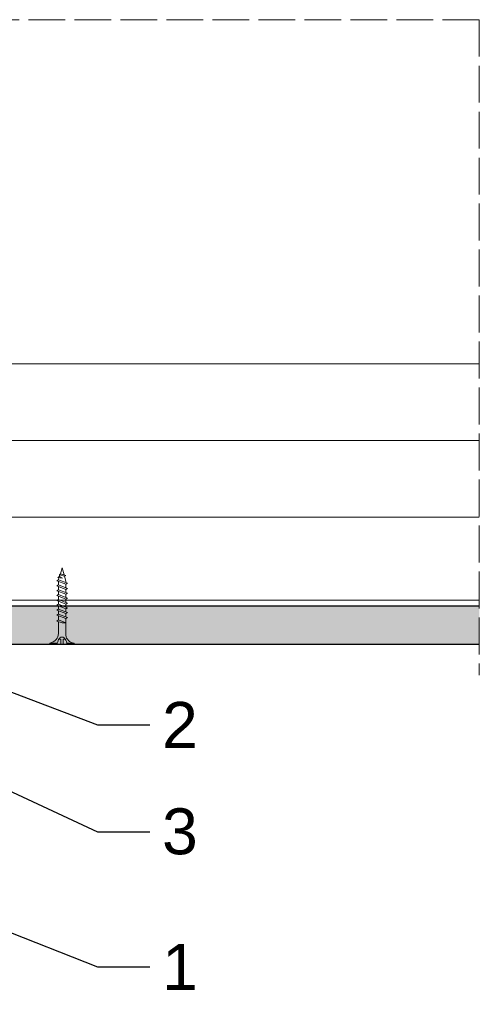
# Model space of a CAD drawing. Header units: millimetres. Extents: x -576 to 2473, y 815 to 2688.
# Tile 14 of 14: x 2250 to 2400, y 2366 to 2688. Entities that reach past the tile are written whole.
import ezdxf
from ezdxf import colors
from ezdxf.entities.mleader import LeaderData, LeaderLine
from ezdxf.math import Vec2, Vec3

# ---------------------------------------------------------------- set-up
doc = ezdxf.new("R2010")
doc.units = ezdxf.units.MM
doc.linetypes.add('ACAD_ISO02W100', pattern=[15, 12, -3])
for name, color, linetype, lineweight in [('_ISOVER WELNA', 7, 'BATTING', 9), ('_RIGIPS AKCESORIA', 7, 'Continuous', 18), ('_RIGIPS G-K', 7, 'Continuous', 25), ('_RIGIPS PROFIL', 7, 'Continuous', 18), ('KRESKOWANIE', 7, 'Continuous', 9), ('OPISY', 7, 'Continuous', 9), ('PRZERYWANA', 7, 'ACAD_ISO02W100', 9)]:
    doc.layers.add(name, color=color, linetype=linetype, lineweight=lineweight)
doc.styles.get("Standard").update_dxf_attribs({"font": 'arial.ttf'})
doc.linetypes.add('BATTING', pattern='A,0.00254,-2.54,[134,ltypeshp.shx,S=2.54,R=0,X=-2.54,Y=0],-5.08,[134,ltypeshp.shx,S=2.54,R=180,X=2.54,Y=0],-2.54', length=10.16254)

# ---------------------------------------------------------------- blocks, each defined once
blk = doc.blocks.new('TN 25')
at = {"layer": '_RIGIPS AKCESORIA'}
for p, q in [((0, -0.84), (0, 7.16)), ((0, 7.16), (0.46, 7.16)), ((0.46, 7.16), (0.46, 4.78)), ((0.46, 4.78), (0, 4.78)), ((0, 3.5), (1.77, 3.5)), ((1.77, 3.5), (1.77, 4.2)), ((3.02, 4.46), (8.47, 4.46)), ((7.12, 4.46), (7.12, 3.18)), ((8.03, 2.01), (7.12, 4.46)), ((8.47, 4.46), (8.79, 5)), ((9.61, 1.51), (8.47, 4.46)), ((8.79, 5), (9.93, 2.01)), ((9, 4.46), (10.1, 4.46)), ((10.1, 4.46), (10.41, 5)), ((11.23, 1.51), (10.1, 4.46)), ((10.41, 5), (11.56, 2.01)), ((10.62, 4.46), (11.67, 4.46)), ((11.67, 4.46), (11.99, 5)), ((12.81, 1.51), (11.67, 4.46)), ((11.99, 5), (13.14, 2.01)), ((12.2, 4.46), (13.21, 4.46)), ((13.21, 4.46), (13.52, 5)), ((14.34, 1.51), (13.21, 4.46)), ((13.52, 5), (14.67, 2.01)), ((13.73, 4.46), (14.8, 4.46)), ((14.8, 4.46), (15.12, 5)), ((15.94, 1.51), (14.8, 4.46)), ((15.12, 5), (16.26, 2.01)), ((15.33, 4.46), (16.42, 4.46)), ((16.42, 4.46), (16.73, 5)), ((17.55, 1.51), (16.42, 4.46)), ((16.73, 5), (17.88, 2.01)), ((16.94, 4.46), (17.99, 4.46)), ((17.99, 4.46), (18.31, 5)), ((19.13, 1.51), (17.99, 4.46)), ((18.31, 5), (19.45, 2.01)), ((18.52, 4.46), (19.68, 4.46)), ((19.68, 4.46), (20, 5)), ((20.82, 1.51), (19.68, 4.46)), ((20, 5), (21.14, 2.01)), ((20.21, 4.46), (20.7, 4.46)), ((20.7, 4.46), (22.28, 3.98)), ((21.85, 1.83), (21.67, 3.28)), ((21.67, 3.28), (22.14, 2.4)), ((22.28, 3.98), (22.56, 4.37)), ((22.7, 2.36), (22.28, 3.98)), ((22.56, 4.37), (23.03, 2.71)), ((22.71, 3.85), (25, 3.24)), ((25, 3.24), (23.03, 2.71)), ((0, 2.83), (1.77, 2.83)), ((0.46, 1.64), (0, 1.64)), ((0.46, -0.84), (0.46, 1.64)), ((1.77, 2.83), (1.77, 2.18)), ((7.49, 2.01), (3.55, 2.01)), ((7.12, 3.18), (7.65, 1.53)), ((7.65, 1.53), (8.03, 2.01)), ((9.41, 2.01), (8.03, 2.01)), ((9.93, 2.01), (9.61, 1.51)), ((11.04, 2.01), (9.93, 2.01)), ((11.56, 2.01), (11.23, 1.51)), ((12.61, 2.01), (11.56, 2.01)), ((13.14, 2.01), (12.81, 1.51)), ((14.15, 2.01), (13.14, 2.01)), ((14.67, 2.01), (14.34, 1.51)), ((15.74, 2.01), (14.67, 2.01)), ((16.26, 2.01), (15.94, 1.51)), ((17.36, 2.01), (16.26, 2.01)), ((17.88, 2.01), (17.55, 1.51)), ((18.93, 2.01), (17.88, 2.01)), ((19.45, 2.01), (19.13, 1.51)), ((19.45, 2.01), (20.62, 2.01)), ((21.14, 2.01), (20.82, 1.51)), ((21.14, 2.01), (21.81, 2.12)), ((22.14, 2.4), (21.85, 1.83)), ((22.7, 2.36), (22.14, 2.4)), ((23.03, 2.71), (22.7, 2.36)), ((0, -0.84), (0.46, -0.84))]:
    blk.add_line(p, q, dxfattribs=at)
for centre, major_axis, ratio, start_param, end_param in [((3.09, 7.67), (0.17, 3.2), 0.826134, 1.773653, 3.180586), ((-0.04, 0.9), (0, 3.93), 0.848176, -0.720942, -0.151112), ((1.66, 3.18), (0, 0.895), 0.848176, -1.552777, -0.720942), ((3.37, -1.57), (0.28, 3.57), 0.832181, 0.035984, 1.430787), ((-2.73, 15.91), (0, 14.76), 0.848176, 3.399396, 3.475072), ((0.59, 4.62), (0, 2.81), 0.848176, 3.475072, 3.862535), ((1.66, 3.18), (0, 0.895), 0.848176, 3.862535, 4.730408)]:
    blk.add_ellipse(centre, major_axis=major_axis, ratio=ratio, start_param=start_param, end_param=end_param, dxfattribs=at)
blk = doc.blocks.new('_Dot')
at = {"color": 0, "linetype": 'ByBlock', "lineweight": -2}
blk.add_line((-0.5, 0), (-1, 0), dxfattribs=at)
at = {"color": 0, "linetype": 'ByBlock', "const_width": 0.5}
blk.add_lwpolyline([(-0.25, 0, 1), (0.25, 0, 1)], format="xyb", close=True, dxfattribs=at)

msp = doc.modelspace()

# ---------------------------------------------------------------- hatches: boundary and pattern name
at = {"layer": 'KRESKOWANIE'}
h = msp.add_hatch(dxfattribs=at)
h.set_pattern_fill('DOTS', color=256, scale=2, angle=225, style=0)
h.set_pattern_definition([(225, (1632.0664, 741.8268), (1.122532, -3.367596), [0, -3.175])])
h.paths.add_polyline_path([(2125.71, 2483.75), (2125.71, 2496.25), (1951.21, 2496.25), (1951.21, 2483.75)])
h.paths.add_polyline_path([(2130.71, 2496.25), (2130.71, 2483.75), (2400.21, 2483.75), (2400.21, 2496.25)])

# ---------------------------------------------------------------- linework, layer by layer
at = {"layer": '_ISOVER WELNA', "ltscale": 2.4}
msp.add_line((1951.21, 2550.25), (2400.21, 2550.25), dxfattribs=at)
at = {"layer": '_RIGIPS G-K'}
for p, q in [((2400.21, 2496.25), (2130.71, 2496.25)), ((2400.21, 2483.75), (1951.21, 2483.75))]:
    msp.add_line(p, q, dxfattribs=at)
at = {"layer": '_RIGIPS PROFIL'}
for p, q in [((1951.21, 2575.25), (2400.21, 2575.25)), ((1951.21, 2525.25), (2400.21, 2525.25)), ((1951.21, 2498.25), (2400.21, 2498.25))]:
    msp.add_line(p, q, dxfattribs=at)
at = {"layer": 'PRZERYWANA'}
for q in [(1951.21, 2687.53), (2400.21, 2473.75)]:
    msp.add_line((2400.21, 2687.53), q, dxfattribs=at)

# ---------------------------------------------------------------- block references
at = {"layer": '_RIGIPS AKCESORIA', "xscale": -1, "rotation": 270}
msp.add_blockref('TN 25', (2261, 2483.75), dxfattribs=at)

# ---------------------------------------------------------------- leaders
at = {"layer": 'OPISY'}
ml = msp.add_multileader_mtext('Standard', dxfattribs=at)
ml.set_content('2', color=256)
ml.set_leader_properties()
ml.set_arrow_properties(name='DOT')
ml.build(insert=Vec2(0, 0))
ml.multileader.update_dxf_attribs({"dogleg_length": 17})
ctx = ml.context
ctx.base_point, ctx.char_height, ctx.landing_gap_size, ctx.plane_origin = Vec3(2292.79, 2457.51), 15, 4, Vec3(2213.55, 2481.18)
notes = []
notes.append((ctx, [(0, (1, 1, 0), (2275.79, 2457.51), (1, 0), 17, [(0, [(2213.55, 2481.18)], 0, [])])]))
ctx.mtext.insert, ctx.mtext.flow_direction = Vec3(2296.79, 2465.01), 5
ml = msp.add_multileader_mtext('Standard', dxfattribs=at)
ml.set_content('3', color=256)
ml.set_leader_properties()
ml.set_arrow_properties(name='DOT')
ml.build(insert=Vec2(0, 0))
ml.multileader.update_dxf_attribs({"dogleg_length": 17})
ctx = ml.context
ctx.base_point, ctx.char_height, ctx.landing_gap_size, ctx.plane_origin = Vec3(2292.79, 2422.69), 15, 4, Vec3(2227.6, 2445.1)
notes.append((ctx, [(0, (1, 1, 0), (2275.79, 2422.69), (1, 0), 17, [(0, [(2227.6, 2445.1)], 0, [])])]))
ctx.mtext.insert, ctx.mtext.flow_direction = Vec3(2296.79, 2430.32), 5
ml = msp.add_multileader_mtext('Standard', dxfattribs=at)
ml.set_content('1', color=256)
ml.set_leader_properties()
ml.set_arrow_properties(name='DOT')
ml.build(insert=Vec2(0, 0))
ml.multileader.update_dxf_attribs({"dogleg_length": 17})
ctx = ml.context
ctx.base_point, ctx.char_height, ctx.landing_gap_size, ctx.plane_origin = Vec3(2292.79, 2378.59), 15, 4, Vec3(2233.51, 2395.19)
notes.append((ctx, [(0, (1, 1, 0), (2275.79, 2378.59), (1, 0), 17, [(0, [(2233.51, 2395.19)], 0, [])])]))
ctx.mtext.insert, ctx.mtext.flow_direction = Vec3(2296.79, 2386.09), 5
for ctx, leaders in notes:
    for number, flags, end, landing, length, lines in leaders:
        leader = LeaderData()
        leader.index, (leader.has_last_leader_line, leader.has_dogleg_vector, leader.attachment_direction) = number, flags
        leader.last_leader_point, leader.dogleg_vector, leader.dogleg_length = Vec3(end), Vec3(landing), length
        for number, points, colour, breaks in lines:
            line = LeaderLine()
            line.index, line.vertices, line.color, line.breaks = number, Vec3.list(points), colors.encode_raw_color(colour), breaks
            leader.lines.append(line)
        ctx.leaders.append(leader)

doc.saveas('drawing.dxf')
